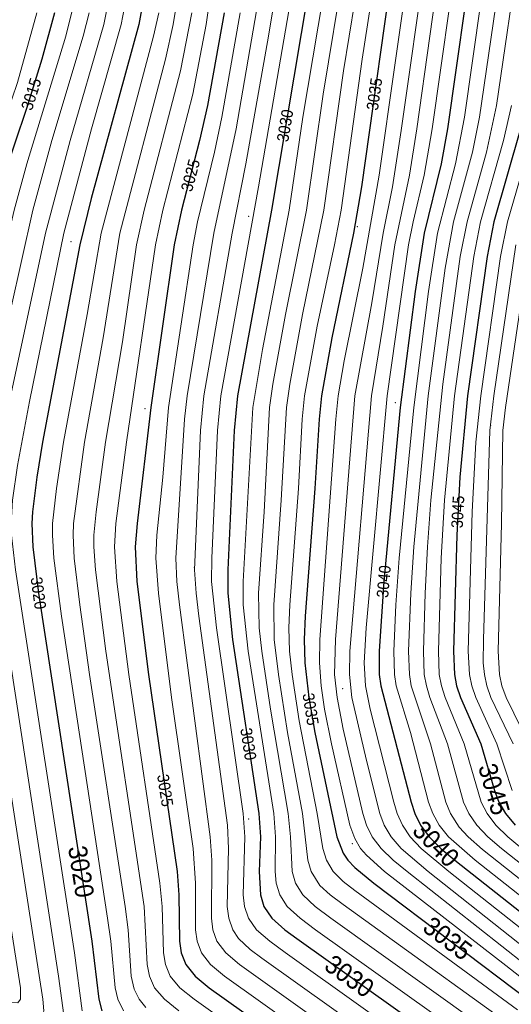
# Model space of a CAD drawing. Header units: metres. Extents: x 295850 to 310263, y 8095845 to 8104014.
# Tile 4 of 77: x 295950 to 296013, y 8095983 to 8096110. Entities that reach past the tile are written whole.
import ezdxf
from ezdxf.enums import TextEntityAlignment as Align

# ---------------------------------------------------------------- set-up
doc = ezdxf.new("R2010")
doc.units = ezdxf.units.M
for name, color, linetype, lineweight in [('C-TOPO-MAJR', 33, 'Continuous', 25), ('C-TOPO-MINR', 253, 'Continuous', 13), ('C-TOPO-PNTS', 8, 'Continuous', 9), ('C-TOPO-TEXT', 33, 'Continuous', 13), ('C-TOPO-TEXT-500', 33, 'Continuous', 13)]:
    doc.layers.add(name, color=color, linetype=linetype, lineweight=lineweight)
doc.styles.add('ARIAL', font='arial.ttf')

# ---------------------------------------------------------------- blocks, each defined once
blk = doc.blocks.new('PUNTOS_TOPOGRAFICOS')
at = {"layer": 'C-TOPO-PNTS'}
for p in [(295979.298, 8096084.613, 3028.729), (295993.327, 8096083.261, 3035.026), (295956.343, 8096081.348, 3019.542), (295965.908, 8096059.745, 3024.648), (295998.211, 8096060.545, 3039.508), (296010.538, 8096057.569, 3047.064), (295972.284, 8096039.264, 3027.966), (295991.409, 8096023.562, 3037.644), (295979.298, 8096006.744, 3029.088), (295992.689, 8096003.556, 3036.032)]:
    blk.add_point(p, dxfattribs=at)
blk = doc.blocks.new('CURVAS_NIVEL')
at = {"layer": 'C-TOPO-MAJR'}
for points, elevation in [([(296014.41, 8096095.92), (296010.96, 8096083.92), (296010.09, 8096079.42), (296007.56, 8096061.42), (296006.56, 8096050.92), (296006.17, 8096043.42), (296005.72, 8096028.42), (296005.85, 8096025.42), (296006.14, 8096023.92), (296006.64, 8096022.42), (296009.25, 8096016.42), (296011.04, 8096010.42), (296011.61, 8096008.92), (296012.46, 8096007.42), (296013.72, 8096005.92)], 3045), ([(296008.37, 8096119.92), (296004.96, 8096095.92), (296004.16, 8096091.42), (296001.94, 8096082.42), (296000.78, 8096074.92), (295998.86, 8096059.92), (295996.73, 8096037.42), (295996.14, 8096028.42), (295996.16, 8096025.42), (295996.35, 8096023.92), (296000.26, 8096008.92), (296000.76, 8096007.42), (296001.5, 8096005.92), (296002.61, 8096004.42), (296004.12, 8096002.92), (296005.9, 8096001.42), (296031.99, 8095980.8)], 3040), ([(295998.29, 8096119.92), (295993.84, 8096088.42), (295992.84, 8096082.42), (295990.02, 8096068.92), (295988.69, 8096061.42), (295988.38, 8096058.42), (295987.85, 8096049.42), (295986.59, 8096032.92), (295986.46, 8096029.92), (295986.54, 8096026.92), (295987.06, 8096022.42), (295987.83, 8096017.92), (295990.67, 8096004.42), (295991.49, 8096002.33), (295992.08, 8096001.42), (295992.99, 8096000.45), (295995.47, 8095998.42), (296015.49, 8095983.26)], 3035), ([(295987, 8096113.92), (295982.25, 8096085.42), (295977.85, 8096061.42), (295977.43, 8096056.92), (295976.58, 8096038.92), (295976.58, 8096035.92), (295977.21, 8096029.92), (295980.62, 8096007.42), (295980.8, 8096004.42), (295980.65, 8095999.92), (295980.8, 8095996.92), (295981.27, 8095995.42), (295982.28, 8095993.92), (295983.96, 8095992.42), (295985.49, 8095991.28), (296028.07, 8095960.92)], 3030), ([(295976.12, 8096110.92), (295973.96, 8096098.92), (295972.94, 8096094.42), (295970.6, 8096085.42), (295969.69, 8096080.92), (295966.64, 8096059.92), (295964.89, 8096044.92), (295964.64, 8096041.92), (295964.87, 8096037.42), (295966.37, 8096025.42), (295970.06, 8095999.92), (295970.28, 8095996.92), (295970.34, 8095990.92), (295970.57, 8095989.42), (295971.18, 8095987.92), (295972.38, 8095986.42), (295974.2, 8095984.92), (295999.4, 8095966.92), (296007.37, 8095960.92), (296012.57, 8095956.42), (296017.28, 8095951.92)], 3025), ([(295965.91, 8096113.92), (295965.09, 8096109.42), (295958.96, 8096086.92), (295957.49, 8096080.92), (295952.67, 8096055.42), (295951.93, 8096050.92), (295951.37, 8096046.42), (295951.29, 8096044.92), (295951.4, 8096041.92), (295952.15, 8096035.92), (295959.05, 8095990.92), (295959.93, 8095983.42), (295960.32, 8095981.92)], 3020), ([(295954.2, 8096110.92), (295952.59, 8096104.92), (295950.73, 8096098.92), (295947.17, 8096088.42), (295945.93, 8096083.92), (295938.28, 8096052.42), (295937.45, 8096047.92), (295937.38, 8096044.92), (295937.89, 8096040.42), (295946.46, 8095987.92), (295946.49, 8095986.41), (295944.99, 8095985.79), (295943.49, 8095986.14)], 3015)]:
    blk.add_lwpolyline(points, dxfattribs=dict(at, elevation=elevation))
at = {"layer": 'C-TOPO-MINR'}
for points, elevation in [([(296015.54, 8096080.92), (296012.44, 8096059.92), (296012.12, 8096056.92), (296011.95, 8096044.92), (296011.5, 8096028.42), (296011.66, 8096025.42), (296011.99, 8096023.92), (296012.53, 8096022.42), (296015.47, 8096016.42)], 3048), ([(296013.8, 8096080.92), (296010.96, 8096061.42), (296010.44, 8096056.92), (296009.6, 8096029.92), (296009.59, 8096026.92), (296009.73, 8096025.42), (296010.04, 8096023.92), (296010.57, 8096022.42), (296013.43, 8096016.42)], 3047), ([(296016.19, 8096095.92), (296012.7, 8096083.92), (296011.82, 8096079.42), (296009.26, 8096061.42), (296008.63, 8096055.42), (296008.17, 8096046.42), (296007.64, 8096028.42), (296007.79, 8096025.42), (296008.09, 8096023.92), (296008.61, 8096022.42), (296011.35, 8096016.42), (296013.3, 8096010.42)], 3046), ([(296013.23, 8096098.92), (296012.21, 8096094.42), (296009.22, 8096083.92), (296008.35, 8096079.42), (296005.86, 8096061.42), (296004.57, 8096047.92), (296004.16, 8096040.42), (296003.79, 8096028.42), (296003.91, 8096025.42), (296004.19, 8096023.92), (296004.67, 8096022.42), (296007.12, 8096016.42), (296009.31, 8096008.92), (296010.07, 8096007.42), (296011.22, 8096005.92), (296012.76, 8096004.42), (296014.55, 8096002.92)], 3044), ([(296014.33, 8096119.92), (296011.3, 8096098.92), (296010.02, 8096092.92), (296007.49, 8096083.92), (296006.62, 8096079.42), (296004.35, 8096062.92), (296002.83, 8096047.92), (296002.38, 8096041.92), (296002.1, 8096035.92), (296001.87, 8096028.42), (296001.97, 8096025.42), (296002.24, 8096023.92), (296002.69, 8096022.42), (296004.96, 8096016.42), (296007.03, 8096008.92), (296007.71, 8096007.42), (296008.74, 8096005.92), (296010.19, 8096004.42), (296011.93, 8096002.92), (296030.49, 8095988.23)], 3043), ([(296012.35, 8096119.92), (296009.11, 8096097.42), (296008.21, 8096092.92), (296005.75, 8096083.92), (296004.66, 8096077.92), (296002.49, 8096061.42), (296000.6, 8096041.92), (296000.22, 8096035.92), (295999.95, 8096028.42), (296000.04, 8096025.42), (296000.28, 8096023.92), (296002.78, 8096016.42), (296004.76, 8096008.92), (296005.37, 8096007.42), (296006.49, 8096005.68), (296007.63, 8096004.42), (296009.49, 8096002.77), (296031.99, 8095984.95)], 3042), ([(296010.36, 8096119.92), (296007.15, 8096097.42), (296006.01, 8096091.42), (296003.67, 8096082.42), (296002.5, 8096074.92), (296000.62, 8096059.92), (295998.73, 8096040.42), (295998.3, 8096034.42), (295998.03, 8096028.42), (295998.1, 8096025.42), (295998.32, 8096023.92), (296000.17, 8096017.92), (296002.5, 8096008.92), (296003.05, 8096007.42), (296003.88, 8096005.92), (296005.1, 8096004.42), (296008.53, 8096001.42), (296031.99, 8095982.88)], 3041), ([(296006.38, 8096119.92), (296002.99, 8096095.92), (296001.97, 8096089.92), (296000.52, 8096083.92), (295999.92, 8096080.92), (295997.16, 8096061.42), (295994.45, 8096031.42), (295994.21, 8096026.92), (295994.37, 8096023.92), (295995, 8096020.92), (295998.02, 8096008.92), (295998.48, 8096007.42), (295999.14, 8096005.92), (296000.13, 8096004.42), (296001.55, 8096002.92), (296005.14, 8095999.92), (296031.99, 8095978.72)], 3039), ([(296004.38, 8096119.92), (296001.01, 8096095.92), (296000.07, 8096089.92), (295998.18, 8096080.92), (295996.62, 8096070.42), (295995.14, 8096061.42), (295992.36, 8096028.42), (295992.3, 8096025.42), (295992.63, 8096022.42), (295994.49, 8096014.3), (295996.23, 8096007.42), (295996.8, 8096005.92), (295997.68, 8096004.42), (295998.98, 8096002.92), (296002.48, 8095999.92), (296039.49, 8095970.62)], 3038), ([(296002.21, 8096118.42), (295998.99, 8096095.69), (295997.87, 8096088.42), (295996.67, 8096082.42), (295995.2, 8096073.42), (295993.02, 8096061.42), (295990.5, 8096029.92), (295990.39, 8096025.42), (295990.7, 8096022.42), (295991.49, 8096018.32), (295994.04, 8096007.42), (295994.52, 8096005.92), (295995.25, 8096004.42), (295996.38, 8096002.92), (295997.94, 8096001.42), (295999.76, 8095999.92), (296039.49, 8095968.57)], 3037), ([(296000.18, 8096118.42), (295996.14, 8096089.92), (295994.02, 8096077.92), (295991.62, 8096065.92), (295990.86, 8096061.42), (295990.54, 8096058.42), (295988.48, 8096029.92), (295988.43, 8096026.92), (295988.65, 8096023.92), (295989.09, 8096020.92), (295989.97, 8096016.42), (295992.35, 8096005.92), (295992.99, 8096004.19), (295993.73, 8096002.92), (295994.49, 8096002.03), (295996.84, 8095999.92), (296012.49, 8095987.8), (296040.99, 8095965.39)], 3036), ([(295995.81, 8096116.92), (295993.96, 8096104.92), (295991.24, 8096085.42), (295990.39, 8096080.92), (295988.12, 8096070.42), (295986.52, 8096061.42), (295986.21, 8096058.42), (295985.73, 8096049.42), (295984.61, 8096034.42), (295984.48, 8096031.42), (295984.57, 8096028.42), (295984.89, 8096025.42), (295985.8, 8096019.42), (295988.12, 8096007.42), (295988.87, 8096002.92), (295989.33, 8096001.42), (295990.22, 8095999.92), (295991.49, 8095998.65), (295992.99, 8095997.47), (296013.99, 8095982.07)], 3034), ([(295993.72, 8096116.92), (295991.55, 8096103.42), (295989.01, 8096085.42), (295986.23, 8096071.92), (295984.59, 8096062.92), (295984.17, 8096059.92), (295983.5, 8096047.92), (295982.54, 8096034.42), (295982.6, 8096029.92), (295983.14, 8096025.42), (295984.31, 8096017.92), (295986.26, 8096007.42), (295986.92, 8096001.42), (295987.35, 8095999.92), (295988.49, 8095998.15), (295989.83, 8095996.92), (295991.49, 8095995.66), (296018.49, 8095976.18)], 3033), ([(295991.63, 8096116.92), (295988.92, 8096100.42), (295986.75, 8096085.42), (295984.05, 8096071.92), (295982.42, 8096062.92), (295982, 8096059.92), (295981.28, 8096046.42), (295980.56, 8096035.92), (295980.64, 8096031.42), (295980.97, 8096028.42), (295982.1, 8096020.92), (295984.4, 8096007.42), (295984.69, 8096004.42), (295984.9, 8095999.92), (295985.32, 8095998.42), (295986.27, 8095996.92), (295987.87, 8095995.42), (295989.89, 8095993.92), (296021.49, 8095971.31)], 3032), ([(295989.54, 8096116.92), (295986.3, 8096097.42), (295984.5, 8096085.42), (295981.06, 8096067.42), (295979.83, 8096059.92), (295978.58, 8096037.42), (295978.58, 8096034.42), (295979.21, 8096028.42), (295982.54, 8096007.42), (295982.76, 8096004.42), (295982.71, 8095999.92), (295982.86, 8095998.42), (295983.3, 8095996.92), (295984.27, 8095995.42), (295985.92, 8095993.92), (295987.94, 8095992.42), (296025.99, 8095965.27)], 3031), ([(295984.68, 8096112.42), (295980.55, 8096088.42), (295975.69, 8096061.42), (295975.26, 8096056.92), (295974.52, 8096040.42), (295974.51, 8096037.42), (295975.13, 8096031.42), (295978.59, 8096007.42), (295978.78, 8096004.42), (295978.59, 8095996.92), (295978.76, 8095995.42), (295979.25, 8095993.92), (295980.3, 8095992.42), (295982.01, 8095990.92), (295983.99, 8095989.46), (296024.01, 8095960.92)], 3029), ([(295982.84, 8096113.92), (295981.83, 8096107.92), (295978.94, 8096091.42), (295977.16, 8096082.42), (295973.52, 8096061.42), (295973.09, 8096056.92), (295972.3, 8096038.92), (295972.49, 8096035.92), (295972.85, 8096032.92), (295976.54, 8096005.92), (295976.69, 8096002.92), (295976.53, 8095995.42), (295976.71, 8095993.92), (295977.23, 8095992.42), (295977.99, 8095991.29), (295979.49, 8095989.86), (295980.99, 8095988.72), (296017.86, 8095962.42)], 3028), ([(295980.52, 8096112.42), (295977.66, 8096095.92), (295974.79, 8096082.42), (295971.35, 8096061.42), (295971.01, 8096058.42), (295969.88, 8096040.42), (295970, 8096037.42), (295970.34, 8096034.42), (295974.34, 8096004.42), (295974.54, 8096001.42), (295974.47, 8095993.92), (295974.67, 8095992.42), (295975.2, 8095990.92), (295976.33, 8095989.42), (295978.09, 8095987.92), (296011.7, 8095963.92), (296019.64, 8095957.92)], 3027), ([(295978.2, 8096110.92), (295975.82, 8096097.42), (295974.88, 8096092.92), (295972.67, 8096083.92), (295972.13, 8096080.92), (295968.95, 8096059.92), (295968.21, 8096050.92), (295967.44, 8096043.42), (295967.29, 8096040.42), (295967.63, 8096035.92), (295969.33, 8096022.42), (295972.12, 8096002.92), (295972.43, 8095998.42), (295972.41, 8095992.42), (295972.63, 8095990.92), (295973.19, 8095989.42), (295974.36, 8095987.92), (295976.15, 8095986.42), (296005.55, 8095965.42), (296013.51, 8095959.42)], 3026), ([(295974.66, 8096115.42), (295973.79, 8096109.42), (295972.07, 8096100.42), (295968.19, 8096085.42), (295967.25, 8096080.92), (295963.52, 8096055.42), (295962.15, 8096044.92), (295961.96, 8096041.92), (295962.27, 8096037.42), (295963.8, 8096025.42), (295967.84, 8095998.42), (295968.11, 8095995.42), (295968.28, 8095989.42), (295968.53, 8095987.92), (295969.15, 8095986.42), (295970.4, 8095984.92), (295972.24, 8095983.42), (295995.31, 8095966.92)], 3024), ([(295971.95, 8096110.92), (295970.5, 8096103.42), (295965.78, 8096085.42), (295964.81, 8096080.92), (295962.99, 8096068.4), (295960.8, 8096055.42), (295959.58, 8096046.42), (295959.31, 8096043.42), (295959.3, 8096041.92), (295959.51, 8096038.92), (295960.83, 8096028.42), (295965.78, 8095995.42), (295966.2, 8095987.92), (295966.49, 8095986.42), (295967.15, 8095984.92), (295968.43, 8095983.42), (295970.29, 8095981.92)], 3023), ([(295970.26, 8096113.92), (295969.56, 8096109.42), (295968.57, 8096104.92), (295962.66, 8096082.42), (295960.51, 8096068.92), (295958.08, 8096055.42), (295956.69, 8096044.92), (295956.62, 8096043.42), (295956.76, 8096040.42), (295957.47, 8096034.42), (295958.72, 8096025.42), (295963.34, 8095995.42), (295963.71, 8095992.42), (295964.12, 8095986.42), (295964.49, 8095984.75), (295965.14, 8095983.42), (295965.99, 8095982.38)], 3022), ([(295967.67, 8096110.92), (295967.01, 8096107.92), (295960.24, 8096082.42), (295958.43, 8096071.92), (295955.37, 8096055.42), (295954.46, 8096049.42), (295953.98, 8096044.92), (295953.95, 8096043.42), (295954.15, 8096040.42), (295955.11, 8096032.92), (295961.08, 8095993.92), (295961.49, 8095990.92), (295962.03, 8095984.92), (295962.38, 8095983.42), (295963.11, 8095981.92)], 3021), ([(295963.7, 8096113.92), (295962.82, 8096109.42), (295959.01, 8096095.92), (295955.42, 8096082.42), (295950.99, 8096060.68), (295949.45, 8096052.42), (295948.79, 8096047.92), (295948.62, 8096044.92), (295948.67, 8096043.42), (295949.18, 8096038.92), (295956.79, 8095989.42), (295957.81, 8095981.92)], 3019), ([(295961.48, 8096113.92), (295960.57, 8096109.42), (295956.22, 8096094.42), (295953.07, 8096082.42), (295948.24, 8096059.92), (295946.77, 8096052.42), (295946.07, 8096047.92), (295945.97, 8096044.92), (295946.43, 8096040.42), (295954.75, 8095986.42), (295955.57, 8095980.42)], 3018), ([(295958.7, 8096110.92), (295957.92, 8096107.92), (295953.86, 8096094.42), (295951.43, 8096085.42), (295945.69, 8096059.92), (295943.81, 8096050.92), (295943.36, 8096047.92), (295943.3, 8096044.92), (295943.84, 8096040.42), (295952.69, 8095983.42), (295952.82, 8095981.92), (295952.49, 8095980.54), (295952.39, 8095980.42), (295950.99, 8095980.3)], 3017), ([(295956.78, 8096112.42), (295955.68, 8096107.92), (295950.63, 8096091.42), (295949, 8096085.42), (295941.33, 8096052.42), (295940.51, 8096047.92), (295940.47, 8096044.92), (295940.81, 8096041.92), (295949.81, 8095984.92), (295949.81, 8095983.42), (295949.49, 8095982.95), (295947.99, 8095983)], 3016), ([(295951.94, 8096110.92), (295949.46, 8096101.92), (295947.99, 8096097.61), (295944.38, 8096088.42), (295942.51, 8096082.42), (295935.42, 8096053.92), (295934.48, 8096049.42), (295934.31, 8096047.92), (295934.24, 8096044.92), (295934.6, 8096040.42), (295942.7, 8095990.92), (295942.73, 8095989.42), (295941.99, 8095988.65), (295940.49, 8095989.03)], 3014)]:
    blk.add_lwpolyline(points, dxfattribs=dict(at, elevation=elevation))
at = {"layer": 'C-TOPO-TEXT', "style": 'ARIAL', "width": 0.9}
for s, rotation, p in [('3045', -73.8473, (296010.99, 8096010.58)), ('3040', -45.202, (296003.49, 8096003.52)), ('3020', -81.1916, (295957.67, 8095999.92)), ('3035', -37.2259, (296004.99, 8095991.3)), ('3030', -35.4703, (295992.31, 8095986.42))]:
    blk.add_text(s, height=2.4, rotation=rotation, dxfattribs=at).set_placement(p, align=Align.MIDDLE_CENTER)
at = {"layer": 'C-TOPO-TEXT-500', "style": 'ARIAL', "width": 0.9}
for s, rotation, p in [('3015', 72.5118, (295951.21, 8096100.42)), ('3035', 82.0503, (295995.52, 8096100.42)), ('3030', 80.4951, (295983.99, 8096096.34)), ('3025', 75.0269, (295971.77, 8096089.92)), ('3045', 87.0964, (296006.29, 8096046.42)), ('3040', 85.0287, (295996.73, 8096037.42)), ('3020', -82.2332, (295952.15, 8096035.92)), ('3035', -80.9458, (295987.3, 8096020.92)), ('3030', -81.2155, (295979.26, 8096016.42)), ('3025', -81.2322, (295968.52, 8096010.42))]:
    blk.add_text(s, height=1.5, rotation=rotation, dxfattribs=at).set_placement(p, align=Align.MIDDLE_CENTER)

msp = doc.modelspace()

# ---------------------------------------------------------------- block references
at = {"layer": 'C-TOPO-MAJR'}
msp.add_blockref('CURVAS_NIVEL', (0, 0), dxfattribs=at)
at = {"layer": 'C-TOPO-PNTS'}
msp.add_blockref('PUNTOS_TOPOGRAFICOS', (0, 0), dxfattribs=at)

doc.saveas('drawing.dxf')
